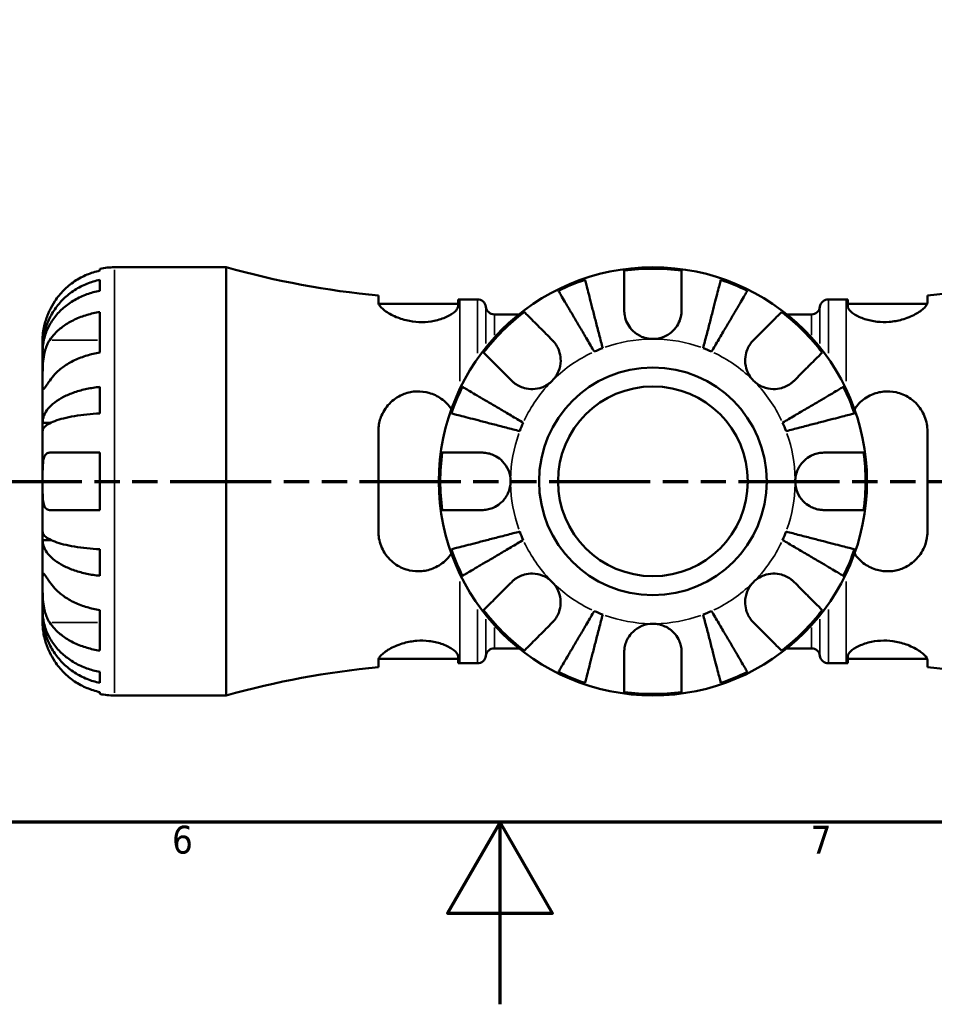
# Model space of a CAD drawing. Header units: millimetres. Extents: x 0 to 905, y -303 to 735.
# Tile 4 of 16: x 368 to 468, y 0 to 108. Entities that reach past the tile are written whole.
import ezdxf

# ---------------------------------------------------------------- set-up
doc = ezdxf.new("R2010")
doc.units = ezdxf.units.MM
doc.linetypes.add('DOUBLE_DASH_CHAIN', pattern=[1.2403, 0.6614, -0.0827, 0.1654, -0.0827, 0.1654, -0.0827])
for name, color, linetype, lineweight in [('Border (ANSI)', 7, 'Continuous', 70), ('Section Line (ANSI)', 7, 'DOUBLE_DASH_CHAIN', 70), ('Visible (ANSI)', 7, 'Continuous', 50), ('Visible Narrow (ANSI)', 7, 'Continuous', 35)]:
    doc.layers.add(name, color=color, linetype=linetype, lineweight=lineweight)
doc.styles.add('Note Text (ANSI)', font='tahoma.ttf')

# ---------------------------------------------------------------- blocks, each defined once
blk = doc.blocks.new('Borders Default Border')
at = {"layer": 'Border (ANSI)', "flags": 128}
for points in [[(20, 20), (20, 574), (821, 574), (821, 20), (20, 20)], [(420.5, 0), (420.5, 20), (414.73, 10), (426.27, 10), (420.5, 20)]]:
    blk.add_lwpolyline(points, dxfattribs=at)
at = {"layer": 'Border (ANSI)', "char_height": 3.05, "attachment_point": 7, "style": 'Note Text (ANSI)'}
for s, insert in [('6', (384.49, 16.49)), ('7', (454.6, 16.55))]:
    blk.add_mtext(s, dxfattribs=dict(at, insert=insert))
blk = doc.blocks.new('2dTransSection0')
at = {"layer": 'Section Line (ANSI)', "linetype": 'DOUBLE_DASH_CHAIN', "ltscale": 16.769241}
blk.add_line((321.89, 57.4), (707.47, 57.4), dxfattribs=at)

msp = doc.modelspace()

# ---------------------------------------------------------------- linework, layer by layer
at = {"layer": 'Visible (ANSI)'}
for p, q in [((376.579, 80.528), (376.579, 80.742)), ((378.154, 80.901), (390.439, 80.901)), ((390.439, 33.901), (390.439, 80.901)), ((376.579, 78.312), (376.579, 79.52)), ((407.136, 77.797), (407.136, 77.042)), ((407.171, 76.876), (415.886, 76.876)), ((415.886, 76.604), (415.886, 77.376)), ((416.069, 77.376), (418.009, 77.376)), ((456.549, 77.376), (458.489, 77.376)), ((458.671, 77.376), (458.671, 76.604)), ((458.671, 76.876), (467.387, 76.876)), ((467.421, 77.042), (467.421, 77.797)), ((376.579, 71.527), (376.579, 75.982)), ((419.874, 75.731), (422.573, 75.731)), ((451.985, 75.731), (454.684, 75.731)), ((370.279, 72.021), (370.279, 73.026)), ((370.279, 72.021), (370.291, 72.021)), ((370.279, 71.638), (370.279, 72.021)), ((370.279, 68.45), (370.279, 71.638)), ((370.279, 63.839), (370.279, 68.45)), ((376.579, 64.855), (376.579, 67.771)), ((370.279, 63.839), (371.188, 63.839)), ((370.279, 62.915), (370.279, 63.839)), ((370.279, 57.401), (370.279, 62.915)), ((407.136, 62.901), (407.136, 51.901)), ((467.421, 51.901), (467.421, 62.901)), ((376.579, 54.251), (376.579, 60.551)), ((370.279, 51.887), (370.279, 57.401)), ((370.279, 50.963), (370.279, 51.887)), ((370.279, 46.352), (370.279, 50.963)), ((370.279, 50.963), (371.188, 50.963)), ((376.579, 47.031), (376.579, 49.947)), ((370.279, 43.164), (370.279, 46.352)), ((376.579, 38.82), (376.579, 43.275)), ((370.279, 42.781), (370.279, 43.164)), ((370.279, 42.781), (370.291, 42.781)), ((370.279, 41.776), (370.279, 42.781)), ((419.874, 39.071), (422.573, 39.071)), ((451.985, 39.071), (454.684, 39.071)), ((407.171, 37.926), (415.886, 37.926)), ((415.886, 37.426), (415.886, 38.198)), ((458.671, 38.198), (458.671, 37.426)), ((458.671, 37.926), (467.387, 37.926)), ((407.136, 37.76), (407.136, 37.005)), ((416.069, 37.426), (418.009, 37.426)), ((456.549, 37.426), (458.489, 37.426)), ((467.421, 37.005), (467.421, 37.76)), ((376.579, 35.282), (376.579, 36.49)), ((376.579, 34.06), (376.579, 34.274)), ((378.154, 33.901), (390.439, 33.901))]:
    msp.add_line(p, q, dxfattribs=at)
for radius in [23.5, 12.5, 10.417]:
    msp.add_circle((437.279, 57.401), radius, dxfattribs=at)
for centre, radius, start, end in [((378.154, 73.026), 7.875, 90, 101.53696), ((416.069, 172.315), 94.939, 254.33801, 264.60126), ((437.279, 57.401), 23.341, 82.24391, 97.75609), ((458.489, 172.315), 94.939, 275.39874, 285.28588), ((437.279, 57.401), 23.341, 108.62342, 116.37658), ((437.279, 57.401), 23.341, 63.62342, 71.37658), ((416.069, 172.315), 94.939, 269.88986, 270), ((418.009, 76.436), 0.94, 7.18076, 90), ((456.549, 76.436), 0.94, 90, 172.81924), ((458.489, 172.315), 94.939, 270, 270.11014), ((437.279, 57.401), 23.341, 127.24391, 142.75609), ((419.874, 76.671), 0.94, 187.18076, 270), ((437.279, 57.401), 23.341, 37.24391, 52.75609), ((454.684, 76.671), 0.94, 270, 352.81924), ((437.279, 57.401), 15.625, 110.66622, 114.33378), ((437.279, 57.401), 15.625, 65.66622, 69.33378), ((437.279, 57.401), 23.341, 153.62342, 161.37658), ((437.279, 57.401), 23.341, 18.62342, 26.37658), ((437.279, 57.401), 15.625, 155.66622, 159.33378), ((437.279, 57.401), 15.625, 20.66622, 24.33378), ((437.279, 57.401), 23.341, 172.24391, 187.75609), ((437.279, 57.401), 23.341, 352.24391, 7.75609), ((437.279, 57.401), 15.625, 200.66622, 204.33378), ((437.279, 57.401), 15.625, 335.66622, 339.33378), ((437.279, 57.401), 23.341, 198.62342, 206.37658), ((437.279, 57.401), 23.341, 333.62342, 341.37658), ((437.279, 57.401), 23.341, 217.24391, 232.75609), ((437.279, 57.401), 23.341, 307.24391, 322.75609), ((437.279, 57.401), 15.625, 245.66622, 249.33378), ((437.279, 57.401), 15.625, 290.66622, 294.33378), ((419.874, 38.131), 0.94, 90, 172.81924), ((454.684, 38.131), 0.94, 7.18076, 90), ((418.009, 38.366), 0.94, 270, 352.81924), ((456.549, 38.366), 0.94, 187.18076, 270), ((416.069, -57.513), 94.939, 95.39874, 105.66199), ((416.069, -57.513), 94.939, 90, 90.11014), ((458.489, -57.513), 94.939, 89.88986, 90), ((458.489, -57.513), 94.939, 74.71412, 84.60126), ((437.279, 57.401), 23.341, 243.62342, 251.37658), ((437.279, 57.401), 23.341, 288.62342, 296.37658), ((378.154, 41.776), 7.875, 258.46304, 270), ((437.279, 57.401), 23.341, 262.24391, 277.75609)]:
    msp.add_arc(centre, radius, start, end, dxfattribs=at)
for points, knots in [([(376.579, 80.528), (376.077, 80.425), (375.587, 80.27), (374.704, 79.902), (374.232, 79.653), (373.352, 79.062), (372.943, 78.719), (372.255, 78.026), (371.912, 77.612), (371.403, 76.846), (371.215, 76.509), (371.057, 76.176)], [0.14941001, 0.14941001, 0.14941001, 0.14941001, 0.29044502, 0.29044502, 0.43634177, 0.43634177, 0.58223851, 0.58223851, 0.72934673, 0.72934673, 0.83526259, 0.83526259, 0.83526259, 0.83526259]), ([(434.129, 76.176), (434.129, 76.509), (434.129, 76.846), (434.129, 77.612), (434.129, 78.026), (434.129, 78.719), (434.129, 79.062), (434.129, 79.653), (434.129, 79.902), (434.129, 80.27), (434.129, 80.425), (434.129, 80.528)], [3.89239507, 3.89239507, 3.89239507, 3.89239507, 3.99831093, 3.99831093, 4.14541915, 4.14541915, 4.2913159, 4.2913159, 4.43721264, 4.43721264, 4.57824766, 4.57824766, 4.57824766, 4.57824766]), ([(440.429, 80.528), (440.429, 80.425), (440.429, 80.27), (440.429, 79.902), (440.429, 79.653), (440.429, 79.062), (440.429, 78.719), (440.429, 78.026), (440.429, 77.612), (440.429, 76.846), (440.429, 76.509), (440.429, 76.176)], [0.14941001, 0.14941001, 0.14941001, 0.14941001, 0.29044502, 0.29044502, 0.43634177, 0.43634177, 0.58223851, 0.58223851, 0.72934673, 0.72934673, 0.83526259, 0.83526259, 0.83526259, 0.83526259]), ([(370.279, 72.021), (370.279, 72.494), (370.327, 73.011), (370.534, 74.024), (370.694, 74.52), (371.067, 75.393), (371.314, 75.852), (371.904, 76.708), (372.245, 77.105), (372.933, 77.772), (373.342, 78.103), (374.223, 78.673), (374.695, 78.913), (375.581, 79.269), (376.074, 79.42), (376.579, 79.52)], [3.5133937, 3.5133937, 3.5133937, 3.5133937, 3.6601181, 3.6601181, 3.8068425, 3.8068425, 3.9529976, 3.9529976, 4.0991526, 4.0991526, 4.2449679, 4.2449679, 4.3907831, 4.3907831, 4.5326305, 4.5326305, 4.5326305, 4.5326305]), ([(429.825, 79.52), (429.851, 79.42), (429.89, 79.269), (429.982, 78.913), (430.044, 78.673), (430.192, 78.103), (430.277, 77.772), (430.45, 77.105), (430.552, 76.708), (430.774, 75.852), (430.892, 75.393), (431.118, 74.52), (431.246, 74.024), (431.508, 73.011), (431.642, 72.494), (431.765, 72.021)], [0.1494024, 0.1494024, 0.1494024, 0.1494024, 0.2912498, 0.2912498, 0.4370651, 0.4370651, 0.5828803, 0.5828803, 0.7290354, 0.7290354, 0.8751905, 0.8751905, 1.0219149, 1.0219149, 1.1686392, 1.1686392, 1.1686392, 1.1686392]), ([(442.793, 72.021), (442.916, 72.494), (443.05, 73.011), (443.312, 74.024), (443.44, 74.52), (443.666, 75.393), (443.784, 75.852), (444.006, 76.708), (444.108, 77.105), (444.281, 77.772), (444.366, 78.103), (444.514, 78.673), (444.576, 78.913), (444.668, 79.269), (444.707, 79.42), (444.733, 79.52)], [3.5133937, 3.5133937, 3.5133937, 3.5133937, 3.6601181, 3.6601181, 3.8068425, 3.8068425, 3.9529976, 3.9529976, 4.0991526, 4.0991526, 4.2449679, 4.2449679, 4.3907831, 4.3907831, 4.5326305, 4.5326305, 4.5326305, 4.5326305]), ([(376.579, 78.312), (376.074, 78.223), (375.581, 78.089), (374.695, 77.772), (374.223, 77.559), (373.342, 77.051), (372.933, 76.756), (372.245, 76.163), (371.904, 75.809), (371.314, 75.048), (371.067, 74.64), (370.694, 73.862), (370.534, 73.421), (370.327, 72.52), (370.279, 72.059), (370.279, 71.638)], [0.1494024, 0.1494024, 0.1494024, 0.1494024, 0.2912498, 0.2912498, 0.4370651, 0.4370651, 0.5828803, 0.5828803, 0.7290354, 0.7290354, 0.8751905, 0.8751905, 1.0219149, 1.0219149, 1.1686392, 1.1686392, 1.1686392, 1.1686392]), ([(430.841, 71.638), (430.592, 72.059), (430.321, 72.52), (429.79, 73.421), (429.53, 73.862), (429.072, 74.64), (428.832, 75.048), (428.384, 75.809), (428.175, 76.163), (427.826, 76.756), (427.652, 77.051), (427.353, 77.559), (427.227, 77.772), (427.041, 78.089), (426.962, 78.223), (426.909, 78.312)], [3.5133937, 3.5133937, 3.5133937, 3.5133937, 3.6601181, 3.6601181, 3.8068425, 3.8068425, 3.9529976, 3.9529976, 4.0991526, 4.0991526, 4.2449679, 4.2449679, 4.3907831, 4.3907831, 4.5326305, 4.5326305, 4.5326305, 4.5326305]), ([(447.649, 78.312), (447.596, 78.223), (447.517, 78.089), (447.331, 77.772), (447.205, 77.559), (446.906, 77.051), (446.732, 76.756), (446.383, 76.163), (446.174, 75.809), (445.726, 75.048), (445.485, 74.64), (445.028, 73.862), (444.768, 73.421), (444.237, 72.52), (443.965, 72.059), (443.717, 71.638)], [0.1494024, 0.1494024, 0.1494024, 0.1494024, 0.2912498, 0.2912498, 0.4370651, 0.4370651, 0.5828803, 0.5828803, 0.7290354, 0.7290354, 0.8751905, 0.8751905, 1.0219149, 1.0219149, 1.1686392, 1.1686392, 1.1686392, 1.1686392]), ([(415.886, 76.604), (415.886, 76.572), (415.882, 76.54), (415.839, 76.366), (415.732, 76.211), (415.343, 75.848), (415.023, 75.639), (414.234, 75.274), (413.777, 75.118), (412.84, 74.929), (412.389, 74.881), (411.465, 74.878), (411.008, 74.922), (410.037, 75.105), (409.546, 75.259), (408.593, 75.655), (408.158, 75.907), (407.52, 76.384), (407.304, 76.61), (407.159, 76.891), (407.136, 76.97), (407.136, 77.042)], [-1.5289596, -1.5289596, -1.5289596, -1.5289596, -1.4945371, -1.4945371, -1.3499022, -1.3499022, -1.1677348, -1.1677348, -0.9960923, -0.9960923, -0.8552054, -0.8552054, -0.7168838, -0.7168838, -0.55127, -0.55127, -0.354237, -0.354237, -0.1689262, -0.1689262, -0.0888533, -0.0888533, -0.0888533, -0.0888533]), ([(467.421, 77.042), (467.421, 77.003), (467.415, 76.962), (467.36, 76.78), (467.249, 76.621), (466.847, 76.22), (466.504, 75.971), (465.659, 75.514), (465.164, 75.305), (464.17, 75.027), (463.701, 74.94), (462.768, 74.866), (462.321, 74.874), (461.401, 74.976), (460.949, 75.08), (460.079, 75.368), (459.685, 75.56), (459.058, 75.967), (458.837, 76.181), (458.693, 76.456), (458.671, 76.532), (458.671, 76.604)], [-1.5361641, -1.5361641, -1.5361641, -1.5361641, -1.4931546, -1.4931546, -1.3519348, -1.3519348, -1.159433, -1.159433, -0.9747621, -0.9747621, -0.8286698, -0.8286698, -0.6930532, -0.6930532, -0.5401654, -0.5401654, -0.362729, -0.362729, -0.1743542, -0.1743542, -0.0958072, -0.0958072, -0.0958072, -0.0958072]), ([(371.057, 76.176), (370.995, 76.045), (370.936, 75.913), (370.8, 75.587), (370.727, 75.395), (370.596, 75.006), (370.539, 74.811), (370.424, 74.362), (370.378, 74.12), (370.306, 73.636), (370.291, 73.419), (370.277, 73.109), (370.279, 73.026), (370.279, 73.026)], [-0.50816407, -0.50816407, -0.50816407, -0.50816407, -0.46460526, -0.46460526, -0.40154747, -0.40154747, -0.3356183, -0.3356183, -0.24286964, -0.24286964, -0.12490659, -0.12490659, 0, 0, 0, 0]), ([(371.057, 72.904), (371.215, 73.14), (371.403, 73.378), (371.912, 73.92), (372.255, 74.213), (372.943, 74.703), (373.352, 74.945), (374.232, 75.363), (374.704, 75.539), (375.587, 75.799), (376.077, 75.909), (376.579, 75.982)], [3.89239507, 3.89239507, 3.89239507, 3.89239507, 3.99831093, 3.99831093, 4.14541915, 4.14541915, 4.2913159, 4.2913159, 4.43721264, 4.43721264, 4.57824766, 4.57824766, 4.57824766, 4.57824766]), ([(423.153, 75.982), (423.226, 75.909), (423.336, 75.799), (423.596, 75.539), (423.771, 75.363), (424.19, 74.945), (424.432, 74.703), (424.922, 74.213), (425.215, 73.92), (425.757, 73.378), (425.995, 73.14), (426.23, 72.904)], [0.14941001, 0.14941001, 0.14941001, 0.14941001, 0.29044502, 0.29044502, 0.43634177, 0.43634177, 0.58223851, 0.58223851, 0.72934673, 0.72934673, 0.83526259, 0.83526259, 0.83526259, 0.83526259]), ([(437.279, 73.026), (437.041, 73.026), (436.805, 73.053), (436.328, 73.162), (436.091, 73.248), (435.514, 73.538), (435.199, 73.778), (434.738, 74.29), (434.574, 74.535), (434.32, 75.057), (434.233, 75.328), (434.146, 75.794), (434.129, 75.987), (434.129, 76.176)], [0, 0, 0, 0, 0.0712621, 0.0712621, 0.14674386, 0.14674386, 0.26523779, 0.26523779, 0.3552048, 0.3552048, 0.4448049, 0.4448049, 0.50788946, 0.50788946, 0.50788946, 0.50788946]), ([(440.429, 76.176), (440.429, 75.935), (440.401, 75.69), (440.28, 75.179), (440.18, 74.916), (439.899, 74.401), (439.716, 74.157), (439.21, 73.655), (438.869, 73.426), (438.108, 73.109), (437.696, 73.026), (437.279, 73.026)], [-0.50777161, -0.50777161, -0.50777161, -0.50777161, -0.42786808, -0.42786808, -0.34024252, -0.34024252, -0.24759219, -0.24759219, -0.12500149, -0.12500149, 0, 0, 0, 0]), ([(448.328, 72.904), (448.563, 73.14), (448.801, 73.378), (449.343, 73.92), (449.636, 74.213), (450.126, 74.703), (450.368, 74.945), (450.786, 75.363), (450.962, 75.539), (451.222, 75.799), (451.332, 75.909), (451.405, 75.982)], [3.89239507, 3.89239507, 3.89239507, 3.89239507, 3.99831093, 3.99831093, 4.14541915, 4.14541915, 4.2913159, 4.2913159, 4.43721264, 4.43721264, 4.57824766, 4.57824766, 4.57824766, 4.57824766]), ([(370.279, 68.45), (370.279, 68.605), (370.279, 68.777), (370.28, 69.159), (370.281, 69.37), (370.294, 69.91), (370.309, 70.245), (370.374, 70.9), (370.421, 71.214), (370.539, 71.725), (370.597, 71.926), (370.732, 72.299), (370.807, 72.47), (370.944, 72.726), (370.999, 72.818), (371.057, 72.904)], [0, 0, 0, 0, 0.06608139, 0.06608139, 0.13667451, 0.13667451, 0.23873403, 0.23873403, 0.33457773, 0.33457773, 0.40157847, 0.40157847, 0.46685307, 0.46685307, 0.50745344, 0.50745344, 0.50745344, 0.50745344]), ([(426.23, 72.904), (426.317, 72.818), (426.399, 72.726), (426.6, 72.471), (426.711, 72.299), (426.903, 71.926), (426.981, 71.725), (427.119, 71.226), (427.158, 70.925), (427.145, 70.229), (427.066, 69.841), (426.758, 69.093), (426.525, 68.744), (426.23, 68.45)], [-0.50766593, -0.50766593, -0.50766593, -0.50766593, -0.46718991, -0.46718991, -0.40200215, -0.40200215, -0.33506637, -0.33506637, -0.24300458, -0.24300458, -0.12488859, -0.12488859, 0, 0, 0, 0]), ([(448.328, 68.45), (448.172, 68.605), (448.033, 68.777), (447.785, 69.159), (447.679, 69.37), (447.481, 69.91), (447.416, 70.245), (447.397, 70.9), (447.435, 71.214), (447.576, 71.725), (447.655, 71.926), (447.847, 72.299), (447.958, 72.47), (448.159, 72.726), (448.241, 72.818), (448.328, 72.904)], [0, 0, 0, 0, 0.06608139, 0.06608139, 0.13667451, 0.13667451, 0.23873403, 0.23873403, 0.33457773, 0.33457773, 0.40157847, 0.40157847, 0.46685307, 0.46685307, 0.50745344, 0.50745344, 0.50745344, 0.50745344]), ([(376.579, 71.527), (376.077, 71.454), (375.587, 71.344), (374.704, 71.084), (374.232, 70.908), (373.352, 70.49), (372.943, 70.248), (372.255, 69.758), (371.912, 69.465), (371.403, 68.923), (371.215, 68.685), (371.057, 68.45)], [0.14941001, 0.14941001, 0.14941001, 0.14941001, 0.29044502, 0.29044502, 0.43634177, 0.43634177, 0.58223851, 0.58223851, 0.72934673, 0.72934673, 0.83526259, 0.83526259, 0.83526259, 0.83526259]), ([(421.776, 68.45), (421.54, 68.685), (421.302, 68.923), (420.76, 69.465), (420.467, 69.758), (419.977, 70.248), (419.735, 70.49), (419.317, 70.908), (419.141, 71.084), (418.881, 71.344), (418.771, 71.454), (418.698, 71.527)], [3.8924012, 3.8924012, 3.8924012, 3.8924012, 3.99831706, 3.99831706, 4.14542528, 4.14542528, 4.29132202, 4.29132202, 4.43721877, 4.43721877, 4.57825378, 4.57825378, 4.57825378, 4.57825378]), ([(455.86, 71.527), (455.787, 71.454), (455.677, 71.344), (455.417, 71.084), (455.241, 70.908), (454.823, 70.49), (454.581, 70.248), (454.091, 69.758), (453.798, 69.465), (453.256, 68.923), (453.018, 68.685), (452.782, 68.45)], [0.14941001, 0.14941001, 0.14941001, 0.14941001, 0.29044502, 0.29044502, 0.43634177, 0.43634177, 0.58223851, 0.58223851, 0.72934673, 0.72934673, 0.83526259, 0.83526259, 0.83526259, 0.83526259]), ([(371.057, 68.45), (370.999, 68.363), (370.944, 68.281), (370.808, 68.08), (370.732, 67.969), (370.597, 67.777), (370.539, 67.699), (370.424, 67.561), (370.378, 67.522), (370.306, 67.534), (370.291, 67.614), (370.277, 67.922), (370.279, 68.155), (370.279, 68.45)], [-0.50766593, -0.50766593, -0.50766593, -0.50766593, -0.46718991, -0.46718991, -0.40200215, -0.40200215, -0.33506637, -0.33506637, -0.24300458, -0.24300458, -0.12488859, -0.12488859, 0, 0, 0, 0]), ([(426.23, 68.45), (426.075, 68.294), (425.903, 68.155), (425.521, 67.907), (425.31, 67.801), (424.77, 67.603), (424.435, 67.538), (423.78, 67.519), (423.466, 67.557), (422.955, 67.698), (422.754, 67.777), (422.381, 67.969), (422.21, 68.08), (421.954, 68.281), (421.862, 68.363), (421.776, 68.45)], [0, 0, 0, 0, 0.06608139, 0.06608139, 0.13667451, 0.13667451, 0.23873403, 0.23873403, 0.33457773, 0.33457773, 0.40157847, 0.40157847, 0.46685307, 0.46685307, 0.50745344, 0.50745344, 0.50745344, 0.50745344]), ([(452.782, 68.45), (452.696, 68.363), (452.604, 68.281), (452.349, 68.08), (452.177, 67.969), (451.804, 67.777), (451.603, 67.699), (451.104, 67.561), (450.803, 67.522), (450.107, 67.534), (449.719, 67.614), (448.971, 67.922), (448.622, 68.155), (448.328, 68.45)], [-0.50766593, -0.50766593, -0.50766593, -0.50766593, -0.46718991, -0.46718991, -0.40200215, -0.40200215, -0.33506637, -0.33506637, -0.24300458, -0.24300458, -0.12488859, -0.12488859, 0, 0, 0, 0]), ([(370.279, 63.839), (370.279, 64.087), (370.327, 64.359), (370.534, 64.89), (370.694, 65.15), (371.067, 65.607), (371.314, 65.848), (371.904, 66.296), (372.245, 66.505), (372.933, 66.854), (373.342, 67.028), (374.223, 67.327), (374.695, 67.453), (375.581, 67.639), (376.074, 67.718), (376.579, 67.771)], [3.5133937, 3.5133937, 3.5133937, 3.5133937, 3.6601181, 3.6601181, 3.8068425, 3.8068425, 3.9529976, 3.9529976, 4.0991526, 4.0991526, 4.2449679, 4.2449679, 4.3907831, 4.3907831, 4.5326305, 4.5326305, 4.5326305, 4.5326305]), ([(407.136, 62.901), (407.136, 63.036), (407.143, 63.171), (407.198, 63.764), (407.312, 64.207), (407.723, 65.17), (408.069, 65.666), (408.917, 66.47), (409.413, 66.785), (410.408, 67.161), (410.878, 67.257), (411.814, 67.289), (412.263, 67.234), (413.186, 66.975), (413.639, 66.755), (414.485, 66.156), (414.86, 65.766), (415.155, 65.323)], [-1.5393909, -1.5393909, -1.5393909, -1.5393909, -1.4971133, -1.4971133, -1.3525358, -1.3525358, -1.1601602, -1.1601602, -0.9759188, -0.9759188, -0.8296978, -0.8296978, -0.6934635, -0.6934635, -0.5395769, -0.5395769, -0.3702944, -0.3702944, -0.3702944, -0.3702944]), ([(416.368, 67.771), (416.457, 67.718), (416.591, 67.639), (416.908, 67.453), (417.121, 67.327), (417.629, 67.028), (417.924, 66.854), (418.517, 66.505), (418.871, 66.296), (419.632, 65.848), (420.04, 65.607), (420.818, 65.15), (421.259, 64.89), (422.16, 64.359), (422.621, 64.087), (423.042, 63.839)], [0.1494024, 0.1494024, 0.1494024, 0.1494024, 0.2912498, 0.2912498, 0.4370651, 0.4370651, 0.5828803, 0.5828803, 0.7290354, 0.7290354, 0.8751905, 0.8751905, 1.0219149, 1.0219149, 1.1686392, 1.1686392, 1.1686392, 1.1686392]), ([(451.516, 63.839), (451.937, 64.087), (452.398, 64.359), (453.299, 64.89), (453.74, 65.15), (454.518, 65.607), (454.926, 65.848), (455.687, 66.296), (456.041, 66.505), (456.634, 66.854), (456.929, 67.028), (457.437, 67.327), (457.65, 67.453), (457.967, 67.639), (458.101, 67.718), (458.19, 67.771)], [3.5133942, 3.5133942, 3.5133942, 3.5133942, 3.6601185, 3.6601185, 3.8068429, 3.8068429, 3.952998, 3.952998, 4.0991531, 4.0991531, 4.2449683, 4.2449683, 4.3907836, 4.3907836, 4.532631, 4.532631, 4.532631, 4.532631]), ([(459.403, 65.323), (459.557, 65.554), (459.733, 65.771), (460.31, 66.358), (460.768, 66.678), (461.702, 67.09), (462.152, 67.209), (463.073, 67.3), (463.527, 67.273), (464.494, 67.065), (464.984, 66.858), (465.938, 66.242), (466.376, 65.803), (467.023, 64.813), (467.243, 64.27), (467.397, 63.433), (467.421, 63.168), (467.421, 62.901)], [-1.2546433, -1.2546433, -1.2546433, -1.2546433, -1.1662608, -1.1662608, -0.9943308, -0.9943308, -0.8537089, -0.8537089, -0.7161186, -0.7161186, -0.5516028, -0.5516028, -0.3549067, -0.3549067, -0.169128, -0.169128, -0.0855511, -0.0855511, -0.0855511, -0.0855511]), ([(376.579, 64.855), (376.074, 64.829), (375.581, 64.79), (374.695, 64.698), (374.223, 64.636), (373.342, 64.488), (372.933, 64.403), (372.245, 64.23), (371.904, 64.128), (371.314, 63.906), (371.067, 63.788), (370.694, 63.562), (370.534, 63.434), (370.327, 63.172), (370.279, 63.038), (370.279, 62.915)], [0.1494024, 0.1494024, 0.1494024, 0.1494024, 0.2912498, 0.2912498, 0.4370651, 0.4370651, 0.5828803, 0.5828803, 0.7290354, 0.7290354, 0.8751905, 0.8751905, 1.0219149, 1.0219149, 1.1686392, 1.1686392, 1.1686392, 1.1686392]), ([(422.659, 62.915), (422.186, 63.038), (421.669, 63.172), (420.656, 63.434), (420.16, 63.562), (419.287, 63.788), (418.828, 63.906), (417.972, 64.128), (417.575, 64.23), (416.908, 64.403), (416.577, 64.488), (416.006, 64.636), (415.767, 64.698), (415.411, 64.79), (415.26, 64.829), (415.16, 64.855)], [3.5133937, 3.5133937, 3.5133937, 3.5133937, 3.6601181, 3.6601181, 3.8068425, 3.8068425, 3.9529976, 3.9529976, 4.0991526, 4.0991526, 4.2449679, 4.2449679, 4.3907831, 4.3907831, 4.5326306, 4.5326306, 4.5326306, 4.5326306]), ([(459.398, 64.855), (459.298, 64.829), (459.147, 64.79), (458.791, 64.698), (458.551, 64.636), (457.981, 64.488), (457.65, 64.403), (456.983, 64.23), (456.586, 64.128), (455.73, 63.906), (455.271, 63.788), (454.398, 63.562), (453.902, 63.434), (452.889, 63.172), (452.372, 63.038), (451.899, 62.915)], [0.1494024, 0.1494024, 0.1494024, 0.1494024, 0.2912498, 0.2912498, 0.4370651, 0.4370651, 0.5828803, 0.5828803, 0.7290354, 0.7290354, 0.8751905, 0.8751905, 1.0219149, 1.0219149, 1.1686392, 1.1686392, 1.1686392, 1.1686392]), ([(370.279, 57.401), (370.279, 57.651), (370.279, 57.901), (370.281, 58.412), (370.283, 58.67), (370.305, 59.266), (370.333, 59.579), (370.431, 60.006), (370.484, 60.148), (370.598, 60.332), (370.649, 60.39), (370.759, 60.477), (370.817, 60.507), (370.935, 60.543), (370.994, 60.551), (371.057, 60.551)], [0, 0, 0, 0, 0.07514839, 0.07514839, 0.15775683, 0.15775683, 0.27887104, 0.27887104, 0.36056434, 0.36056434, 0.41315921, 0.41315921, 0.46174689, 0.46174689, 0.50485698, 0.50485698, 0.50485698, 0.50485698]), ([(371.057, 60.551), (371.215, 60.551), (371.403, 60.551), (371.912, 60.551), (372.255, 60.551), (372.943, 60.551), (373.352, 60.551), (374.232, 60.551), (374.704, 60.551), (375.587, 60.551), (376.077, 60.551), (376.579, 60.551)], [3.89239507, 3.89239507, 3.89239507, 3.89239507, 3.99831093, 3.99831093, 4.14541915, 4.14541915, 4.2913159, 4.2913159, 4.43721264, 4.43721264, 4.57824766, 4.57824766, 4.57824766, 4.57824766]), ([(414.152, 60.551), (414.255, 60.551), (414.41, 60.551), (414.778, 60.551), (415.026, 60.551), (415.618, 60.551), (415.961, 60.551), (416.653, 60.551), (417.068, 60.551), (417.834, 60.551), (418.171, 60.551), (418.504, 60.551)], [0.14941001, 0.14941001, 0.14941001, 0.14941001, 0.29044502, 0.29044502, 0.43634177, 0.43634177, 0.58223851, 0.58223851, 0.72934673, 0.72934673, 0.83526259, 0.83526259, 0.83526259, 0.83526259]), ([(418.504, 60.551), (418.635, 60.551), (418.767, 60.543), (419.093, 60.502), (419.285, 60.459), (419.674, 60.333), (419.869, 60.248), (420.318, 59.994), (420.56, 59.807), (421.043, 59.305), (421.261, 58.975), (421.571, 58.229), (421.654, 57.817), (421.654, 57.401)], [-0.50816407, -0.50816407, -0.50816407, -0.50816407, -0.46460526, -0.46460526, -0.40154747, -0.40154747, -0.3356183, -0.3356183, -0.24286964, -0.24286964, -0.12490659, -0.12490659, 0, 0, 0, 0]), ([(452.904, 57.401), (452.904, 57.62), (452.927, 57.839), (453.021, 58.283), (453.095, 58.506), (453.365, 59.091), (453.607, 59.426), (454.118, 59.903), (454.355, 60.069), (454.792, 60.295), (454.983, 60.37), (455.372, 60.483), (455.57, 60.52), (455.863, 60.547), (455.959, 60.551), (456.054, 60.551)], [-2.17667965, -2.17667965, -2.17667965, -2.17667965, -2.11086653, -2.11086653, -2.04055216, -2.04055216, -1.91738302, -1.91738302, -1.82942275, -1.82942275, -1.76558177, -1.76558177, -1.70117883, -1.70117883, -1.66961913, -1.66961913, -1.66961913, -1.66961913]), ([(456.054, 60.551), (456.387, 60.551), (456.724, 60.551), (457.49, 60.551), (457.904, 60.551), (458.597, 60.551), (458.94, 60.551), (459.531, 60.551), (459.78, 60.551), (460.148, 60.551), (460.303, 60.551), (460.406, 60.551)], [3.89239507, 3.89239507, 3.89239507, 3.89239507, 3.99831093, 3.99831093, 4.14541915, 4.14541915, 4.2913159, 4.2913159, 4.43721264, 4.43721264, 4.57824766, 4.57824766, 4.57824766, 4.57824766]), ([(371.057, 54.251), (371.051, 54.251), (371.045, 54.251), (370.96, 54.253), (370.886, 54.269), (370.759, 54.325), (370.705, 54.363), (370.597, 54.47), (370.546, 54.544), (370.428, 54.79), (370.378, 54.989), (370.305, 55.506), (370.291, 55.832), (370.277, 56.573), (370.279, 56.984), (370.279, 57.401)], [-0.51072287, -0.51072287, -0.51072287, -0.51072287, -0.50653573, -0.50653573, -0.4498196, -0.4498196, -0.40070764, -0.40070764, -0.34173664, -0.34173664, -0.24159774, -0.24159774, -0.12498377, -0.12498377, 0, 0, 0, 0]), ([(421.654, 57.401), (421.654, 57.182), (421.631, 56.963), (421.537, 56.519), (421.463, 56.296), (421.193, 55.71), (420.951, 55.376), (420.44, 54.899), (420.203, 54.733), (419.766, 54.507), (419.575, 54.432), (419.185, 54.319), (418.988, 54.282), (418.695, 54.255), (418.599, 54.251), (418.504, 54.251)], [-2.17667965, -2.17667965, -2.17667965, -2.17667965, -2.11086653, -2.11086653, -2.04055216, -2.04055216, -1.91738302, -1.91738302, -1.82942275, -1.82942275, -1.76558177, -1.76558177, -1.70117883, -1.70117883, -1.66961913, -1.66961913, -1.66961913, -1.66961913]), ([(456.054, 54.251), (455.923, 54.251), (455.791, 54.259), (455.465, 54.3), (455.273, 54.343), (454.884, 54.469), (454.689, 54.554), (454.24, 54.808), (453.998, 54.994), (453.514, 55.497), (453.297, 55.827), (452.987, 56.573), (452.904, 56.985), (452.904, 57.401)], [-0.50816407, -0.50816407, -0.50816407, -0.50816407, -0.46460526, -0.46460526, -0.40154747, -0.40154747, -0.3356183, -0.3356183, -0.24286964, -0.24286964, -0.12490659, -0.12490659, 0, 0, 0, 0]), ([(376.579, 54.251), (376.077, 54.251), (375.587, 54.251), (374.704, 54.251), (374.232, 54.251), (373.352, 54.251), (372.943, 54.251), (372.255, 54.251), (371.912, 54.251), (371.403, 54.251), (371.215, 54.251), (371.057, 54.251)], [0.14941001, 0.14941001, 0.14941001, 0.14941001, 0.29044502, 0.29044502, 0.43634177, 0.43634177, 0.58223851, 0.58223851, 0.72934673, 0.72934673, 0.83526259, 0.83526259, 0.83526259, 0.83526259]), ([(418.504, 54.251), (418.171, 54.251), (417.834, 54.251), (417.068, 54.251), (416.653, 54.251), (415.961, 54.251), (415.618, 54.251), (415.026, 54.251), (414.778, 54.251), (414.41, 54.251), (414.255, 54.251), (414.152, 54.251)], [3.89239525, 3.89239525, 3.89239525, 3.89239525, 3.99831111, 3.99831111, 4.14541932, 4.14541932, 4.29131607, 4.29131607, 4.43721281, 4.43721281, 4.57824783, 4.57824783, 4.57824783, 4.57824783]), ([(460.406, 54.251), (460.303, 54.251), (460.148, 54.251), (459.78, 54.251), (459.531, 54.251), (458.94, 54.251), (458.597, 54.251), (457.904, 54.251), (457.49, 54.251), (456.724, 54.251), (456.387, 54.251), (456.054, 54.251)], [0.14941001, 0.14941001, 0.14941001, 0.14941001, 0.29044502, 0.29044502, 0.43634177, 0.43634177, 0.58223851, 0.58223851, 0.72934673, 0.72934673, 0.83526259, 0.83526259, 0.83526259, 0.83526259]), ([(370.279, 51.887), (370.279, 51.764), (370.327, 51.63), (370.534, 51.368), (370.694, 51.24), (371.067, 51.014), (371.314, 50.896), (371.904, 50.674), (372.245, 50.572), (372.933, 50.399), (373.342, 50.314), (374.223, 50.166), (374.695, 50.104), (375.581, 50.012), (376.074, 49.973), (376.579, 49.947)], [3.5133937, 3.5133937, 3.5133937, 3.5133937, 3.6601181, 3.6601181, 3.8068425, 3.8068425, 3.9529976, 3.9529976, 4.0991526, 4.0991526, 4.2449679, 4.2449679, 4.3907831, 4.3907831, 4.5326305, 4.5326305, 4.5326305, 4.5326305]), ([(415.155, 49.479), (414.998, 49.243), (414.818, 49.022), (414.234, 48.434), (413.777, 48.116), (412.84, 47.707), (412.389, 47.589), (411.465, 47.502), (411.008, 47.532), (410.037, 47.746), (409.546, 47.958), (408.593, 48.583), (408.158, 49.026), (407.52, 50.021), (407.304, 50.565), (407.159, 51.391), (407.136, 51.645), (407.136, 51.901)], [-1.2579355, -1.2579355, -1.2579355, -1.2579355, -1.1677348, -1.1677348, -0.9960923, -0.9960923, -0.8552054, -0.8552054, -0.7168838, -0.7168838, -0.55127, -0.55127, -0.354237, -0.354237, -0.1689262, -0.1689262, -0.0888533, -0.0888533, -0.0888533, -0.0888533]), ([(415.16, 49.947), (415.26, 49.973), (415.411, 50.012), (415.767, 50.104), (416.006, 50.166), (416.577, 50.314), (416.908, 50.399), (417.575, 50.572), (417.972, 50.674), (418.828, 50.896), (419.287, 51.014), (420.16, 51.24), (420.656, 51.368), (421.669, 51.63), (422.186, 51.764), (422.659, 51.887)], [0.1494024, 0.1494024, 0.1494024, 0.1494024, 0.2912498, 0.2912498, 0.4370651, 0.4370651, 0.5828803, 0.5828803, 0.7290354, 0.7290354, 0.8751905, 0.8751905, 1.0219149, 1.0219149, 1.1686392, 1.1686392, 1.1686392, 1.1686392]), ([(451.899, 51.887), (452.372, 51.764), (452.889, 51.63), (453.902, 51.368), (454.398, 51.24), (455.271, 51.014), (455.73, 50.896), (456.586, 50.674), (456.983, 50.572), (457.65, 50.399), (457.981, 50.314), (458.551, 50.166), (458.791, 50.104), (459.147, 50.012), (459.298, 49.973), (459.398, 49.947)], [3.5133937, 3.5133937, 3.5133937, 3.5133937, 3.6601181, 3.6601181, 3.8068425, 3.8068425, 3.9529976, 3.9529976, 4.0991526, 4.0991526, 4.2449679, 4.2449679, 4.3907831, 4.3907831, 4.5326305, 4.5326305, 4.5326305, 4.5326305]), ([(467.421, 51.901), (467.421, 51.763), (467.415, 51.626), (467.36, 51.042), (467.249, 50.609), (466.847, 49.652), (466.504, 49.154), (465.659, 48.345), (465.164, 48.027), (464.17, 47.647), (463.701, 47.548), (462.768, 47.512), (462.321, 47.563), (461.401, 47.816), (460.949, 48.031), (460.09, 48.628), (459.704, 49.026), (459.403, 49.479)], [-1.5361641, -1.5361641, -1.5361641, -1.5361641, -1.4931546, -1.4931546, -1.3519348, -1.3519348, -1.159433, -1.159433, -0.9747621, -0.9747621, -0.8286698, -0.8286698, -0.6930532, -0.6930532, -0.5401654, -0.5401654, -0.3670579, -0.3670579, -0.3670579, -0.3670579]), ([(376.579, 47.031), (376.074, 47.084), (375.581, 47.163), (374.695, 47.349), (374.223, 47.475), (373.342, 47.774), (372.933, 47.948), (372.245, 48.297), (371.904, 48.506), (371.314, 48.954), (371.067, 49.194), (370.694, 49.652), (370.534, 49.912), (370.327, 50.443), (370.279, 50.714), (370.279, 50.963)], [0.1494024, 0.1494024, 0.1494024, 0.1494024, 0.2912498, 0.2912498, 0.4370651, 0.4370651, 0.5828803, 0.5828803, 0.7290354, 0.7290354, 0.8751905, 0.8751905, 1.0219149, 1.0219149, 1.1686392, 1.1686392, 1.1686392, 1.1686392]), ([(423.042, 50.963), (422.621, 50.714), (422.16, 50.443), (421.259, 49.912), (420.818, 49.652), (420.04, 49.194), (419.632, 48.954), (418.871, 48.506), (418.517, 48.297), (417.924, 47.948), (417.629, 47.774), (417.121, 47.475), (416.908, 47.349), (416.591, 47.163), (416.457, 47.084), (416.368, 47.031)], [3.5133942, 3.5133942, 3.5133942, 3.5133942, 3.6601185, 3.6601185, 3.8068429, 3.8068429, 3.952998, 3.952998, 4.0991531, 4.0991531, 4.2449683, 4.2449683, 4.3907836, 4.3907836, 4.532631, 4.532631, 4.532631, 4.532631]), ([(458.19, 47.031), (458.101, 47.084), (457.967, 47.163), (457.65, 47.349), (457.437, 47.475), (456.929, 47.774), (456.634, 47.948), (456.041, 48.297), (455.687, 48.506), (454.926, 48.954), (454.518, 49.194), (453.74, 49.652), (453.299, 49.912), (452.398, 50.443), (451.937, 50.714), (451.516, 50.963)], [0.1494024, 0.1494024, 0.1494024, 0.1494024, 0.2912498, 0.2912498, 0.4370651, 0.4370651, 0.5828803, 0.5828803, 0.7290354, 0.7290354, 0.8751905, 0.8751905, 1.0219149, 1.0219149, 1.1686392, 1.1686392, 1.1686392, 1.1686392]), ([(370.279, 46.352), (370.279, 46.508), (370.279, 46.647), (370.28, 46.895), (370.281, 47.001), (370.294, 47.199), (370.309, 47.264), (370.374, 47.283), (370.421, 47.244), (370.539, 47.104), (370.597, 47.025), (370.732, 46.833), (370.807, 46.722), (370.944, 46.521), (370.999, 46.439), (371.057, 46.352)], [0, 0, 0, 0, 0.06608139, 0.06608139, 0.13667451, 0.13667451, 0.23873403, 0.23873403, 0.33457773, 0.33457773, 0.40157847, 0.40157847, 0.46685307, 0.46685307, 0.50745344, 0.50745344, 0.50745344, 0.50745344]), ([(421.776, 46.352), (421.862, 46.439), (421.954, 46.521), (422.209, 46.722), (422.381, 46.833), (422.754, 47.025), (422.955, 47.103), (423.453, 47.241), (423.755, 47.28), (424.451, 47.267), (424.838, 47.188), (425.586, 46.88), (425.936, 46.647), (426.23, 46.352)], [-0.50766593, -0.50766593, -0.50766593, -0.50766593, -0.46718991, -0.46718991, -0.40200215, -0.40200215, -0.33506637, -0.33506637, -0.24300458, -0.24300458, -0.12488859, -0.12488859, 0, 0, 0, 0]), ([(448.328, 46.352), (448.483, 46.508), (448.655, 46.647), (449.037, 46.895), (449.248, 47.001), (449.788, 47.199), (450.123, 47.264), (450.778, 47.283), (451.092, 47.244), (451.603, 47.104), (451.804, 47.025), (452.177, 46.833), (452.348, 46.722), (452.604, 46.521), (452.696, 46.439), (452.782, 46.352)], [0, 0, 0, 0, 0.06608139, 0.06608139, 0.13667451, 0.13667451, 0.23873403, 0.23873403, 0.33457773, 0.33457773, 0.40157847, 0.40157847, 0.46685307, 0.46685307, 0.50745344, 0.50745344, 0.50745344, 0.50745344]), ([(371.057, 41.898), (370.999, 41.984), (370.944, 42.076), (370.808, 42.331), (370.732, 42.503), (370.597, 42.876), (370.539, 43.077), (370.424, 43.575), (370.378, 43.877), (370.306, 44.573), (370.291, 44.96), (370.277, 45.708), (370.279, 46.058), (370.279, 46.352)], [-0.50766593, -0.50766593, -0.50766593, -0.50766593, -0.46718991, -0.46718991, -0.40200215, -0.40200215, -0.33506637, -0.33506637, -0.24300458, -0.24300458, -0.12488859, -0.12488859, 0, 0, 0, 0]), ([(371.057, 46.352), (371.215, 46.117), (371.403, 45.879), (371.912, 45.337), (372.255, 45.044), (372.943, 44.554), (373.352, 44.312), (374.232, 43.893), (374.704, 43.718), (375.587, 43.458), (376.077, 43.348), (376.579, 43.275)], [3.89239507, 3.89239507, 3.89239507, 3.89239507, 3.99831093, 3.99831093, 4.14541915, 4.14541915, 4.2913159, 4.2913159, 4.43721264, 4.43721264, 4.57824766, 4.57824766, 4.57824766, 4.57824766]), ([(418.698, 43.275), (418.771, 43.348), (418.881, 43.458), (419.141, 43.718), (419.317, 43.893), (419.735, 44.312), (419.977, 44.554), (420.467, 45.044), (420.76, 45.337), (421.302, 45.879), (421.54, 46.117), (421.776, 46.352)], [0.14941001, 0.14941001, 0.14941001, 0.14941001, 0.29044502, 0.29044502, 0.43634177, 0.43634177, 0.58223851, 0.58223851, 0.72934673, 0.72934673, 0.83526259, 0.83526259, 0.83526259, 0.83526259]), ([(426.23, 46.352), (426.386, 46.197), (426.525, 46.025), (426.773, 45.643), (426.879, 45.432), (427.077, 44.892), (427.142, 44.557), (427.161, 43.902), (427.122, 43.588), (426.982, 43.077), (426.903, 42.876), (426.711, 42.503), (426.6, 42.332), (426.399, 42.076), (426.317, 41.984), (426.23, 41.898)], [0, 0, 0, 0, 0.06608139, 0.06608139, 0.13667451, 0.13667451, 0.23873403, 0.23873403, 0.33457773, 0.33457773, 0.40157847, 0.40157847, 0.46685307, 0.46685307, 0.50745344, 0.50745344, 0.50745344, 0.50745344]), ([(448.328, 41.898), (448.241, 41.984), (448.159, 42.076), (447.958, 42.331), (447.847, 42.503), (447.655, 42.876), (447.577, 43.077), (447.439, 43.575), (447.4, 43.877), (447.412, 44.573), (447.492, 44.96), (447.8, 45.708), (448.033, 46.058), (448.328, 46.352)], [-0.50766593, -0.50766593, -0.50766593, -0.50766593, -0.46718991, -0.46718991, -0.40200215, -0.40200215, -0.33506637, -0.33506637, -0.24300458, -0.24300458, -0.12488859, -0.12488859, 0, 0, 0, 0]), ([(452.782, 46.352), (453.018, 46.117), (453.256, 45.879), (453.798, 45.337), (454.091, 45.044), (454.581, 44.554), (454.823, 44.312), (455.241, 43.893), (455.417, 43.718), (455.677, 43.458), (455.787, 43.348), (455.86, 43.275)], [3.89240137, 3.89240137, 3.89240137, 3.89240137, 3.99831723, 3.99831723, 4.14542545, 4.14542545, 4.2913222, 4.2913222, 4.43721894, 4.43721894, 4.57825396, 4.57825396, 4.57825396, 4.57825396]), ([(370.279, 43.164), (370.279, 42.743), (370.327, 42.282), (370.534, 41.381), (370.694, 40.94), (371.067, 40.162), (371.314, 39.754), (371.904, 38.993), (372.245, 38.639), (372.933, 38.046), (373.342, 37.751), (374.223, 37.243), (374.695, 37.03), (375.581, 36.713), (376.074, 36.579), (376.579, 36.49)], [3.5133937, 3.5133937, 3.5133937, 3.5133937, 3.6601181, 3.6601181, 3.8068425, 3.8068425, 3.9529976, 3.9529976, 4.0991526, 4.0991526, 4.2449679, 4.2449679, 4.3907831, 4.3907831, 4.5326305, 4.5326305, 4.5326305, 4.5326305]), ([(376.579, 35.282), (376.074, 35.382), (375.581, 35.533), (374.695, 35.889), (374.223, 36.128), (373.342, 36.699), (372.933, 37.03), (372.245, 37.697), (371.904, 38.094), (371.314, 38.95), (371.067, 39.409), (370.694, 40.282), (370.534, 40.778), (370.327, 41.791), (370.279, 42.308), (370.279, 42.781)], [0.1494024, 0.1494024, 0.1494024, 0.1494024, 0.2912498, 0.2912498, 0.4370651, 0.4370651, 0.5828803, 0.5828803, 0.7290354, 0.7290354, 0.8751905, 0.8751905, 1.0219149, 1.0219149, 1.1686392, 1.1686392, 1.1686392, 1.1686392]), ([(426.909, 36.49), (426.962, 36.579), (427.041, 36.713), (427.227, 37.03), (427.353, 37.243), (427.652, 37.751), (427.826, 38.046), (428.175, 38.639), (428.384, 38.993), (428.832, 39.754), (429.072, 40.162), (429.53, 40.94), (429.79, 41.381), (430.321, 42.282), (430.592, 42.743), (430.841, 43.164)], [0.1494024, 0.1494024, 0.1494024, 0.1494024, 0.2912498, 0.2912498, 0.4370651, 0.4370651, 0.5828803, 0.5828803, 0.7290354, 0.7290354, 0.8751905, 0.8751905, 1.0219149, 1.0219149, 1.1686392, 1.1686392, 1.1686392, 1.1686392]), ([(431.765, 42.781), (431.642, 42.308), (431.508, 41.791), (431.246, 40.778), (431.118, 40.282), (430.892, 39.409), (430.774, 38.95), (430.552, 38.094), (430.45, 37.697), (430.277, 37.03), (430.192, 36.699), (430.044, 36.128), (429.982, 35.889), (429.89, 35.533), (429.851, 35.382), (429.825, 35.282)], [3.5133937, 3.5133937, 3.5133937, 3.5133937, 3.6601181, 3.6601181, 3.8068425, 3.8068425, 3.9529976, 3.9529976, 4.0991526, 4.0991526, 4.2449679, 4.2449679, 4.3907831, 4.3907831, 4.5326305, 4.5326305, 4.5326305, 4.5326305]), ([(444.733, 35.282), (444.707, 35.382), (444.668, 35.533), (444.576, 35.889), (444.514, 36.128), (444.366, 36.699), (444.281, 37.03), (444.108, 37.697), (444.006, 38.094), (443.784, 38.95), (443.666, 39.409), (443.44, 40.282), (443.312, 40.778), (443.05, 41.791), (442.916, 42.308), (442.793, 42.781)], [0.1494024, 0.1494024, 0.1494024, 0.1494024, 0.2912498, 0.2912498, 0.4370651, 0.4370651, 0.5828803, 0.5828803, 0.7290354, 0.7290354, 0.8751905, 0.8751905, 1.0219149, 1.0219149, 1.1686392, 1.1686392, 1.1686392, 1.1686392]), ([(443.717, 43.164), (443.965, 42.743), (444.237, 42.282), (444.768, 41.381), (445.028, 40.94), (445.485, 40.162), (445.726, 39.754), (446.174, 38.993), (446.383, 38.639), (446.732, 38.046), (446.906, 37.751), (447.205, 37.243), (447.331, 37.03), (447.517, 36.713), (447.596, 36.579), (447.649, 36.49)], [3.5133937, 3.5133937, 3.5133937, 3.5133937, 3.6601181, 3.6601181, 3.8068425, 3.8068425, 3.9529976, 3.9529976, 4.0991526, 4.0991526, 4.2449679, 4.2449679, 4.3907831, 4.3907831, 4.5326305, 4.5326305, 4.5326305, 4.5326305]), ([(370.279, 41.776), (370.279, 41.776), (370.279, 41.753), (370.28, 41.659), (370.281, 41.585), (370.295, 41.315), (370.315, 41.073), (370.4, 40.562), (370.45, 40.325), (370.569, 39.888), (370.627, 39.697), (370.764, 39.307), (370.841, 39.11), (370.968, 38.817), (371.012, 38.721), (371.057, 38.626)], [-2.17667965, -2.17667965, -2.17667965, -2.17667965, -2.11086653, -2.11086653, -2.04055216, -2.04055216, -1.91738302, -1.91738302, -1.82942275, -1.82942275, -1.76558177, -1.76558177, -1.70117883, -1.70117883, -1.66961913, -1.66961913, -1.66961913, -1.66961913]), ([(376.579, 38.82), (376.077, 38.893), (375.587, 39.003), (374.704, 39.263), (374.232, 39.439), (373.352, 39.857), (372.943, 40.099), (372.255, 40.589), (371.912, 40.882), (371.403, 41.424), (371.215, 41.662), (371.057, 41.898)], [0.14941001, 0.14941001, 0.14941001, 0.14941001, 0.29044502, 0.29044502, 0.43634177, 0.43634177, 0.58223851, 0.58223851, 0.72934673, 0.72934673, 0.83526259, 0.83526259, 0.83526259, 0.83526259]), ([(426.23, 41.898), (425.995, 41.662), (425.757, 41.424), (425.215, 40.882), (424.922, 40.589), (424.432, 40.099), (424.19, 39.857), (423.771, 39.439), (423.596, 39.263), (423.336, 39.003), (423.226, 38.893), (423.153, 38.82)], [3.89239525, 3.89239525, 3.89239525, 3.89239525, 3.99831111, 3.99831111, 4.14541932, 4.14541932, 4.29131607, 4.29131607, 4.43721281, 4.43721281, 4.57824783, 4.57824783, 4.57824783, 4.57824783]), ([(434.129, 38.626), (434.129, 38.757), (434.137, 38.889), (434.178, 39.215), (434.221, 39.407), (434.347, 39.796), (434.432, 39.991), (434.686, 40.44), (434.872, 40.682), (435.375, 41.165), (435.705, 41.383), (436.451, 41.693), (436.863, 41.776), (437.279, 41.776)], [-0.50816407, -0.50816407, -0.50816407, -0.50816407, -0.46460526, -0.46460526, -0.40154747, -0.40154747, -0.3356183, -0.3356183, -0.24286964, -0.24286964, -0.12490659, -0.12490659, 0, 0, 0, 0]), ([(437.279, 41.776), (437.498, 41.776), (437.717, 41.753), (438.161, 41.659), (438.384, 41.585), (438.969, 41.315), (439.304, 41.073), (439.781, 40.562), (439.947, 40.325), (440.173, 39.888), (440.248, 39.697), (440.361, 39.307), (440.398, 39.11), (440.425, 38.817), (440.429, 38.721), (440.429, 38.626)], [-2.17667965, -2.17667965, -2.17667965, -2.17667965, -2.11086653, -2.11086653, -2.04055216, -2.04055216, -1.91738302, -1.91738302, -1.82942275, -1.82942275, -1.76558177, -1.76558177, -1.70117883, -1.70117883, -1.66961913, -1.66961913, -1.66961913, -1.66961913]), ([(451.405, 38.82), (451.332, 38.893), (451.222, 39.003), (450.962, 39.263), (450.786, 39.439), (450.368, 39.857), (450.126, 40.099), (449.636, 40.589), (449.343, 40.882), (448.801, 41.424), (448.563, 41.662), (448.328, 41.898)], [0.14941001, 0.14941001, 0.14941001, 0.14941001, 0.29044502, 0.29044502, 0.43634177, 0.43634177, 0.58223851, 0.58223851, 0.72934673, 0.72934673, 0.83526259, 0.83526259, 0.83526259, 0.83526259]), ([(407.136, 37.76), (407.136, 37.798), (407.143, 37.838), (407.198, 38.023), (407.312, 38.186), (407.723, 38.591), (408.069, 38.841), (408.917, 39.296), (409.413, 39.503), (410.408, 39.779), (410.878, 39.865), (411.814, 39.936), (412.263, 39.927), (413.186, 39.821), (413.639, 39.715), (414.506, 39.423), (414.896, 39.23), (415.514, 38.823), (415.731, 38.609), (415.867, 38.34), (415.886, 38.267), (415.886, 38.198)], [-1.5393909, -1.5393909, -1.5393909, -1.5393909, -1.4971133, -1.4971133, -1.3525358, -1.3525358, -1.1601602, -1.1601602, -0.9759188, -0.9759188, -0.8296978, -0.8296978, -0.6934635, -0.6934635, -0.5395769, -0.5395769, -0.3621989, -0.3621989, -0.1741783, -0.1741783, -0.0990536, -0.0990536, -0.0990536, -0.0990536]), ([(458.671, 38.198), (458.671, 38.23), (458.676, 38.264), (458.72, 38.436), (458.824, 38.588), (459.206, 38.947), (459.524, 39.157), (460.31, 39.523), (460.768, 39.68), (461.702, 39.871), (462.152, 39.92), (463.073, 39.925), (463.527, 39.883), (464.494, 39.703), (464.984, 39.552), (465.938, 39.16), (466.376, 38.91), (467.023, 38.432), (467.243, 38.204), (467.397, 37.918), (467.421, 37.835), (467.421, 37.76)], [-1.5256648, -1.5256648, -1.5256648, -1.5256648, -1.4902672, -1.4902672, -1.3485323, -1.3485323, -1.1662608, -1.1662608, -0.9943308, -0.9943308, -0.8537089, -0.8537089, -0.7161186, -0.7161186, -0.5516028, -0.5516028, -0.3549067, -0.3549067, -0.169128, -0.169128, -0.0855511, -0.0855511, -0.0855511, -0.0855511]), ([(371.057, 38.626), (371.215, 38.293), (371.403, 37.956), (371.912, 37.19), (372.255, 36.775), (372.943, 36.083), (373.352, 35.74), (374.232, 35.148), (374.704, 34.9), (375.587, 34.532), (376.077, 34.377), (376.579, 34.274)], [3.89239507, 3.89239507, 3.89239507, 3.89239507, 3.99831093, 3.99831093, 4.14541915, 4.14541915, 4.2913159, 4.2913159, 4.43721264, 4.43721264, 4.57824766, 4.57824766, 4.57824766, 4.57824766]), ([(434.129, 34.274), (434.129, 34.377), (434.129, 34.532), (434.129, 34.9), (434.129, 35.148), (434.129, 35.74), (434.129, 36.083), (434.129, 36.775), (434.129, 37.19), (434.129, 37.956), (434.129, 38.293), (434.129, 38.626)], [0.14941001, 0.14941001, 0.14941001, 0.14941001, 0.29044502, 0.29044502, 0.43634177, 0.43634177, 0.58223851, 0.58223851, 0.72934673, 0.72934673, 0.83526259, 0.83526259, 0.83526259, 0.83526259]), ([(440.429, 38.626), (440.429, 38.293), (440.429, 37.956), (440.429, 37.19), (440.429, 36.775), (440.429, 36.083), (440.429, 35.74), (440.429, 35.148), (440.429, 34.9), (440.429, 34.532), (440.429, 34.377), (440.429, 34.274)], [3.89239507, 3.89239507, 3.89239507, 3.89239507, 3.99831093, 3.99831093, 4.14541915, 4.14541915, 4.2913159, 4.2913159, 4.43721264, 4.43721264, 4.57824766, 4.57824766, 4.57824766, 4.57824766])]:
    msp.add_open_spline(points, degree=3, knots=knots, dxfattribs=at)
at = {"layer": 'Visible Narrow (ANSI)'}
for p, q in [((378.154, 34.19), (378.154, 80.612)), ((416.069, 68.401), (416.069, 77.349)), ((418.009, 71.454), (418.009, 77.359)), ((456.549, 77.359), (456.549, 71.454)), ((458.489, 68.401), (458.489, 77.349)), ((418.942, 72.516), (418.942, 76.542)), ((419.874, 75.724), (419.874, 73.433)), ((454.684, 73.433), (454.684, 75.724)), ((455.616, 76.542), (455.616, 72.516)), ((371.333, 72.904), (376.303, 72.904)), ((416.069, 37.453), (416.069, 46.401)), ((458.489, 37.453), (458.489, 46.401)), ((418.009, 37.443), (418.009, 43.348)), ((456.549, 43.348), (456.549, 37.443)), ((418.942, 38.26), (418.942, 42.286)), ((455.616, 42.286), (455.616, 38.26)), ((371.333, 41.898), (376.303, 41.898)), ((419.874, 41.369), (419.874, 39.077)), ((454.684, 39.077), (454.684, 41.369))]:
    msp.add_line(p, q, dxfattribs=at)
for start, end in [(91.03331, 109.63291), (70.36709, 88.96669), (115.36709, 133.96669), (46.03331, 64.63291), (136.03331, 154.63291), (25.36709, 43.96669), (160.36709, 178.96669), (1.03331, 19.63291), (181.03331, 199.63291), (340.36709, 358.96669), (205.36709, 223.96669), (316.03331, 334.63291), (226.03331, 244.63291), (295.36709, 313.96669), (250.36709, 268.96669), (271.03331, 289.63291)]:
    msp.add_arc((437.279, 57.401), 15.625, start, end, dxfattribs=at)

# ---------------------------------------------------------------- block references
msp.add_blockref('Borders Default Border', (0, 0))
at = {"layer": 'Section Line (ANSI)'}
msp.add_blockref('2dTransSection0', (0, 0), dxfattribs=at)

doc.saveas('drawing.dxf')
